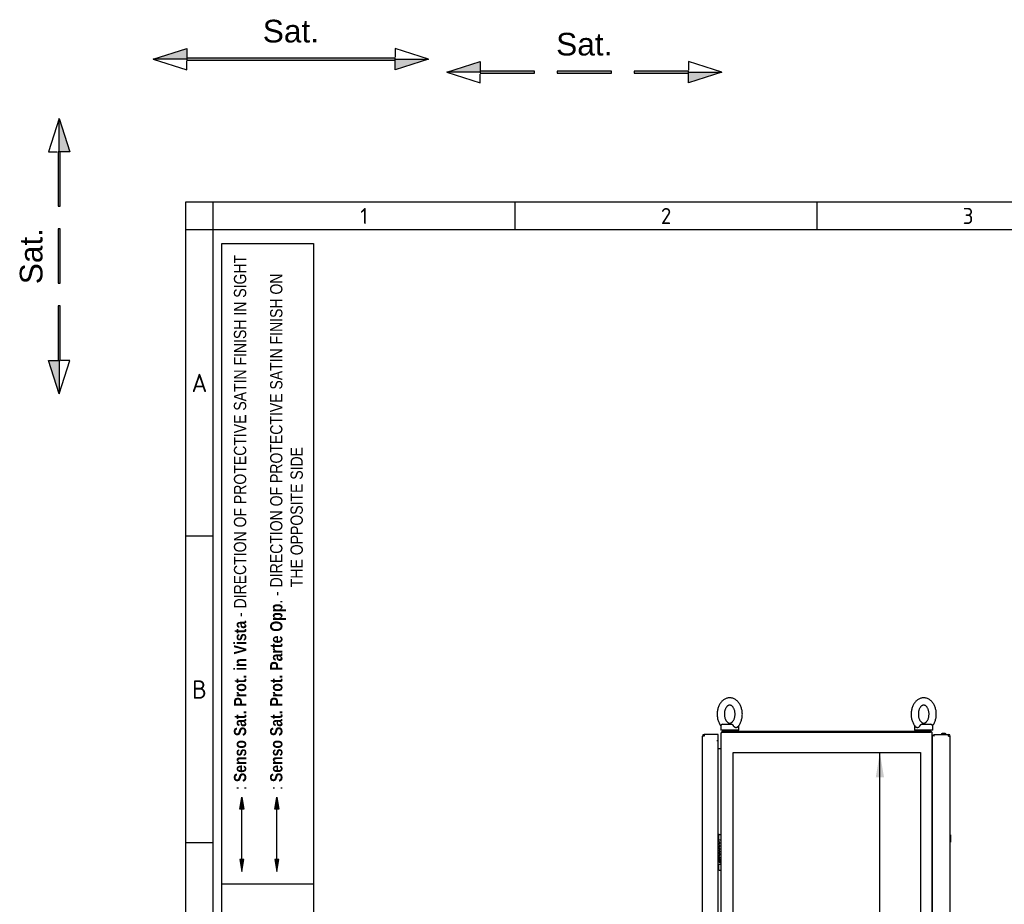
# Model space of a CAD drawing. Extents: x -12 to 412, y 11 to 308.
# Tile 3 of 7: x -12 to 97, y 210 to 308. Entities that reach past the tile are written whole.
import ezdxf
from ezdxf.lldxf.tags import DXFTag

# ---------------------------------------------------------------- set-up
doc = ezdxf.new("R2010")
doc.units = 0
doc.layers.get('0').update_dxf_attribs({"linetype": 'CONTINUOUS'})
for name, color, linetype in [('_TRANSLATION', 7, 'CONTINUOUS'), ('AE00100_03', 7, 'CONTINUOUS'), ('AE00198_03', 7, 'CONTINUOUS'), ('AE00219_03', 7, 'CONTINUOUS'), ('AE00500_10', 7, 'CONTINUOUS'), ('AE00715_01', 7, 'CONTINUOUS'), ('DEFAULT', 7, 'CONTINUOUS'), ('DV2__TRANSLATION', 7, 'CONTINUOUS'), ('F0000000_02', 7, 'CONTINUOUS'), ('F0000000_80', 7, 'CONTINUOUS'), ('F0000000_81', 7, 'CONTINUOUS'), ('F0000000_84', 7, 'CONTINUOUS'), ('F0000000_85', 7, 'CONTINUOUS'), ('F0000001_24', 7, 'CONTINUOUS')]:
    doc.layers.add(name, color=color, linetype=linetype)
doc.styles.add('SEACAD_ARIAL', font='arial.ttf')
doc.styles.add('SEACAD_ARIALI', font='ariali.ttf')
tags = doc.linetypes.add('CENTER2', pattern=[28.575, 19.05, -3.175, 3.175, -3.175]).pattern_tags.tags
tags[10:11] = [DXFTag(74, 4), DXFTag(75, 0), DXFTag(340, '0'), DXFTag(46, 0.0), DXFTag(50, 0.0), DXFTag(44, 0.0), DXFTag(45, 0.0)]
tags[8:9] = [DXFTag(74, 4), DXFTag(75, 0), DXFTag(340, '0'), DXFTag(46, 0.0), DXFTag(50, 0.0), DXFTag(44, 0.0), DXFTag(45, 0.0)]
tags[6:7] = [DXFTag(74, 4), DXFTag(75, 0), DXFTag(340, '0'), DXFTag(46, 0.0), DXFTag(50, 0.0), DXFTag(44, 0.0), DXFTag(45, 0.0)]
tags[4:5] = [DXFTag(74, 4), DXFTag(75, 0), DXFTag(340, '0'), DXFTag(46, 0.0), DXFTag(50, 0.0), DXFTag(44, 0.0), DXFTag(45, 0.0)]
tags = doc.linetypes.add('HIDDEN2', pattern=[4.7625, 3.175, -1.5875]).pattern_tags.tags
tags[6:7] = [DXFTag(74, 4), DXFTag(75, 0), DXFTag(340, '0'), DXFTag(46, 0.0), DXFTag(50, 0.0), DXFTag(44, 0.0), DXFTag(45, 0.0)]
tags[4:5] = [DXFTag(74, 4), DXFTag(75, 0), DXFTag(340, '0'), DXFTag(46, 0.0), DXFTag(50, 0.0), DXFTag(44, 0.0), DXFTag(45, 0.0)]
doc.dimstyles.new('ISO', dxfattribs={"dimtxt": 1.1, "dimasz": 1.1, "dimexe": 0.55, "dimexo": 0.55, "dimgap": 0.275, "dimtad": 1, "dimdec": 1, "dimlfac": 15, "dimtxsty": 'SEACAD_ARIAL', "dimblk1": '_SE_FILLED', "dimblk2": '_SE_FILLED', "dimsah": 1, "dimcen": 0.55, "dimazin": 3, "dimtfac": 0.7, "dimtdec": 3, "dimtmove": 0, "dimatfit": 3})

# ---------------------------------------------------------------- blocks, each defined once
blk = doc.blocks.new('SE1')
at = {"layer": 'AE00100_03', "color": 7, "linetype": 'CONTINUOUS'}
blk.add_line((90.07, 228.97), (89.71, 228.97), dxfattribs=at)
for centre, start, end in [((89.71, 228.88), 90, 180), ((90.07, 228.88), 0, 90)]:
    blk.add_arc(centre, 0.0867, start, end, dxfattribs=at)
at = {"layer": 'AE00198_03', "color": 7, "linetype": 'CONTINUOUS'}
for p, q in [((65.04, 217.73), (65.04, 217.25)), ((65.09, 217.73), (65.04, 217.73)), ((65.04, 214.51), (65.04, 214.03)), ((65.04, 214.03), (65.09, 214.03))]:
    blk.add_line(p, q, dxfattribs=at)
for centre, start, end in [((65.4, 217.33), 132.1747, 135.145), ((65.4, 214.43), 224.855, 227.8253)]:
    blk.add_arc(centre, 0.533, start, end, dxfattribs=at)
at = {"layer": 'AE00219_03', "color": 7, "linetype": 'CONTINUOUS'}
for p, q in [((90.63, 217.78), (90.62, 217.78)), ((90.63, 217.78), (90.63, 216.98)), ((90.62, 216.98), (90.63, 216.98))]:
    blk.add_line(p, q, dxfattribs=at)
at = {"layer": 'AE00500_10', "color": 7, "linetype": 'CONTINUOUS'}
for p, q in [((88.65, 217.74), (88.62, 217.74)), ((88.62, 217.02), (88.65, 217.02)), ((88.65, 214.74), (88.62, 214.74)), ((88.62, 214.02), (88.65, 214.02))]:
    blk.add_line(p, q, dxfattribs=at)
at = {"layer": 'AE00715_01', "color": 7, "linetype": 'CONTINUOUS'}
for p, q in [((65.29, 229.81), (65.29, 229.35)), ((67.29, 229.35), (65.29, 229.35)), ((65.49, 230.01), (66.51, 230.01)), ((67.29, 229.35), (67.29, 229.81)), ((86.69, 229.81), (86.69, 229.35)), ((88.69, 229.35), (86.69, 229.35)), ((87.47, 230.01), (88.49, 230.01)), ((88.69, 229.35), (88.69, 229.81))]:
    blk.add_line(p, q, dxfattribs=at)
for centre, start, end in [((65.49, 229.81), 90, 180), ((67.09, 229.81), 0, 10.7454), ((86.89, 229.81), 169.8455, 180), ((88.49, 229.81), 0, 90)]:
    blk.add_arc(centre, 0.2, start, end, dxfattribs=at)
for points, knots in [([(66.29, 232.91), (66.25, 232.91), (66.17, 232.91), (66.04, 232.89), (65.89, 232.84), (65.75, 232.78), (65.61, 232.7), (65.49, 232.59), (65.37, 232.47), (65.26, 232.34), (65.16, 232.19), (65.08, 232.02), (65.01, 231.85), (64.96, 231.66), (64.92, 231.47), (64.9, 231.28), (64.89, 231.08), (64.91, 230.89), (64.93, 230.69), (64.98, 230.5), (65.03, 230.32), (65.11, 230.14), (65.2, 229.99), (65.26, 229.89), (65.29, 229.85)], [0, 0, 0, 0, 0.0269185, 0.0677339, 0.1085543, 0.1496194, 0.1911357, 0.2332393, 0.2759778, 0.3193079, 0.3631168, 0.4072603, 0.4516019, 0.4960338, 0.5404873, 0.5849481, 0.6294253, 0.6739425, 0.7185228, 0.7631925, 0.8079742, 0.8528733, 0.8978636, 0.9387774, 0.9387774, 0.9387774, 0.9387774]), ([(67.12, 229.67), (67.12, 229.67), (67.17, 229.71), (67.25, 229.8), (67.35, 229.94), (67.44, 230.1), (67.52, 230.26), (67.58, 230.44), (67.63, 230.63), (67.66, 230.82), (67.68, 231.02), (67.68, 231.21), (67.66, 231.41), (67.63, 231.6), (67.58, 231.79), (67.52, 231.97), (67.44, 232.14), (67.34, 232.3), (67.23, 232.44), (67.11, 232.57), (66.98, 232.68), (66.84, 232.77), (66.69, 232.84), (66.54, 232.89), (66.4, 232.91), (66.32, 232.91), (66.29, 232.91)], [0, 0, 0, 0, 0.003475, 0.046429, 0.08994, 0.133882, 0.178107, 0.222489, 0.26693, 0.311385, 0.355847, 0.400333, 0.444869, 0.489476, 0.534181, 0.579002, 0.623937, 0.668935, 0.713885, 0.758627, 0.802967, 0.846714, 0.889738, 0.932012, 0.973621, 1, 1, 1, 1]), ([(87.69, 232.91), (87.65, 232.91), (87.57, 232.91), (87.44, 232.89), (87.29, 232.84), (87.15, 232.78), (87.01, 232.7), (86.89, 232.59), (86.77, 232.47), (86.66, 232.34), (86.56, 232.19), (86.48, 232.02), (86.41, 231.85), (86.36, 231.66), (86.32, 231.47), (86.3, 231.28), (86.29, 231.08), (86.31, 230.89), (86.33, 230.69), (86.38, 230.5), (86.43, 230.32), (86.51, 230.14), (86.6, 229.98), (86.7, 229.83), (86.79, 229.73), (86.84, 229.68), (86.86, 229.67)], [0, 0, 0, 0, 0.026914, 0.067723, 0.108538, 0.149596, 0.191106, 0.233203, 0.275935, 0.319259, 0.363061, 0.407198, 0.451532, 0.495957, 0.540404, 0.584858, 0.629328, 0.673839, 0.718412, 0.763075, 0.80785, 0.852742, 0.897726, 0.942702, 0.987534, 1, 1, 1, 1]), ([(88.68, 229.85), (88.7, 229.88), (88.76, 229.96), (88.84, 230.1), (88.92, 230.26), (88.98, 230.44), (89.03, 230.63), (89.06, 230.82), (89.08, 231.02), (89.08, 231.21), (89.06, 231.41), (89.03, 231.6), (88.98, 231.79), (88.92, 231.97), (88.84, 232.14), (88.74, 232.3), (88.63, 232.44), (88.51, 232.57), (88.38, 232.68), (88.24, 232.77), (88.09, 232.84), (87.94, 232.89), (87.8, 232.91), (87.72, 232.91), (87.69, 232.91)], [0.0616514, 0.0616514, 0.0616514, 0.0616514, 0.0900761, 0.1340108, 0.1782295, 0.2226054, 0.2670398, 0.3114874, 0.3559433, 0.4004227, 0.4449521, 0.489552, 0.5342504, 0.5790652, 0.6239931, 0.6689847, 0.7139272, 0.7586629, 0.8029964, 0.8467368, 0.8897545, 0.9320222, 0.9736246, 1, 1, 1, 1]), ([(66.29, 232.11), (66.3, 232.11), (66.33, 232.11), (66.38, 232.1), (66.45, 232.07), (66.52, 232.03), (66.59, 231.97), (66.65, 231.88), (66.72, 231.79), (66.77, 231.68), (66.82, 231.55), (66.85, 231.42), (66.87, 231.28), (66.88, 231.14), (66.87, 230.99), (66.86, 230.85), (66.83, 230.72), (66.79, 230.59), (66.74, 230.47), (66.68, 230.37), (66.61, 230.29), (66.55, 230.22), (66.48, 230.17), (66.41, 230.14), (66.34, 230.12), (66.28, 230.11), (66.21, 230.12), (66.14, 230.15), (66.07, 230.19), (66, 230.25), (65.93, 230.33), (65.87, 230.42), (65.81, 230.53), (65.76, 230.66), (65.73, 230.79), (65.71, 230.93), (65.7, 231.07), (65.7, 231.21), (65.71, 231.36), (65.74, 231.49), (65.78, 231.62), (65.83, 231.74), (65.89, 231.84), (65.95, 231.93), (66.02, 232), (66.09, 232.05), (66.15, 232.09), (66.22, 232.11), (66.26, 232.11), (66.29, 232.11)], [0, 0, 0, 0, 0.010117, 0.034931, 0.057085, 0.077842, 0.099917, 0.12118, 0.142097, 0.162921, 0.183747, 0.204623, 0.225561, 0.246546, 0.267546, 0.288522, 0.309429, 0.330237, 0.350935, 0.371534, 0.392097, 0.412711, 0.433588, 0.455105, 0.477911, 0.503051, 0.531451, 0.553888, 0.574802, 0.597053, 0.618393, 0.639337, 0.660165, 0.680987, 0.701855, 0.722786, 0.743765, 0.764766, 0.785748, 0.806666, 0.827489, 0.8482, 0.868811, 0.889372, 0.909971, 0.930796, 0.952198, 0.974783, 1, 1, 1, 1]), ([(87.69, 232.11), (87.7, 232.11), (87.73, 232.11), (87.78, 232.1), (87.85, 232.07), (87.92, 232.03), (87.99, 231.97), (88.05, 231.88), (88.12, 231.79), (88.17, 231.68), (88.22, 231.55), (88.25, 231.42), (88.27, 231.28), (88.28, 231.14), (88.27, 230.99), (88.26, 230.85), (88.23, 230.72), (88.19, 230.59), (88.14, 230.47), (88.08, 230.37), (88.01, 230.29), (87.95, 230.22), (87.88, 230.17), (87.81, 230.14), (87.74, 230.12), (87.68, 230.11), (87.61, 230.12), (87.54, 230.15), (87.47, 230.19), (87.4, 230.25), (87.33, 230.33), (87.27, 230.42), (87.21, 230.53), (87.16, 230.66), (87.13, 230.79), (87.11, 230.93), (87.1, 231.07), (87.1, 231.21), (87.11, 231.36), (87.14, 231.49), (87.18, 231.62), (87.23, 231.74), (87.29, 231.84), (87.35, 231.93), (87.42, 232), (87.49, 232.05), (87.55, 232.09), (87.62, 232.11), (87.66, 232.11), (87.69, 232.11)], [0, 0, 0, 0, 0.010117, 0.034931, 0.057085, 0.077842, 0.099917, 0.12118, 0.142097, 0.162921, 0.183747, 0.204623, 0.225561, 0.246546, 0.267546, 0.288522, 0.309429, 0.330237, 0.350935, 0.371534, 0.392097, 0.412711, 0.433588, 0.455105, 0.477911, 0.503051, 0.531451, 0.553888, 0.574802, 0.597053, 0.618393, 0.639337, 0.660165, 0.680987, 0.701855, 0.722786, 0.743765, 0.764766, 0.785748, 0.806666, 0.827489, 0.8482, 0.868811, 0.889372, 0.909971, 0.930796, 0.952198, 0.974783, 1, 1, 1, 1]), ([(66.51, 230.01), (66.52, 230.01), (66.52, 230.01), (66.54, 230.01), (66.55, 230), (66.57, 229.99), (66.58, 229.99), (66.59, 229.97), (66.6, 229.96), (66.62, 229.94), (66.63, 229.93), (66.65, 229.91), (66.65, 229.9), (66.68, 229.86), (66.69, 229.84), (66.71, 229.81)], [0, 0, 0, 0, 0.125, 0.125, 0.25, 0.25, 0.375, 0.375, 0.5, 0.5, 0.625, 0.625, 0.75, 0.75, 1, 1, 1, 1]), ([(67.12, 229.67), (67.11, 229.66), (67.1, 229.65), (67.09, 229.64), (67.08, 229.63), (67.05, 229.63), (67.04, 229.62), (67.02, 229.62), (67.01, 229.62), (66.98, 229.62), (66.97, 229.62), (66.94, 229.62), (66.93, 229.63), (66.9, 229.63), (66.89, 229.64), (66.86, 229.65), (66.85, 229.66), (66.81, 229.69), (66.79, 229.71), (66.75, 229.74), (66.74, 229.76), (66.72, 229.78), (66.72, 229.8), (66.71, 229.81)], [0.2574668, 0.2574668, 0.2574668, 0.2574668, 0.3125, 0.3125, 0.375, 0.375, 0.4375, 0.4375, 0.5, 0.5, 0.5625, 0.5625, 0.625, 0.625, 0.6875, 0.6875, 0.75, 0.75, 0.875, 0.875, 0.9375, 0.9375, 1, 1, 1, 1]), ([(87.27, 229.81), (87.25, 229.78), (87.23, 229.76), (87.19, 229.71), (87.16, 229.69), (87.12, 229.66), (87.11, 229.65), (87.08, 229.64), (87.07, 229.63), (87.04, 229.63), (87.03, 229.62), (87.01, 229.62), (86.99, 229.62), (86.97, 229.62), (86.96, 229.62), (86.93, 229.62), (86.92, 229.63), (86.9, 229.63), (86.89, 229.64), (86.87, 229.65), (86.86, 229.66), (86.86, 229.67)], [0, 0, 0, 0, 0.125, 0.125, 0.25, 0.25, 0.3125, 0.3125, 0.375, 0.375, 0.4375, 0.4375, 0.5, 0.5, 0.5625, 0.5625, 0.625, 0.625, 0.6875, 0.6875, 0.7442112, 0.7442112, 0.7442112, 0.7442112]), ([(87.27, 229.81), (87.28, 229.84), (87.3, 229.86), (87.32, 229.9), (87.33, 229.91), (87.35, 229.93), (87.35, 229.94), (87.37, 229.96), (87.38, 229.97), (87.4, 229.98), (87.41, 229.99), (87.42, 230), (87.43, 230.01), (87.45, 230.01), (87.46, 230.01), (87.47, 230.01)], [0, 0, 0, 0, 0.25, 0.25, 0.375, 0.375, 0.5, 0.5, 0.625, 0.625, 0.75, 0.75, 0.875, 0.875, 1, 1, 1, 1])]:
    blk.add_open_spline(points, degree=3, knots=knots, dxfattribs=at)
at = {"layer": 'DV2__TRANSLATION', "color": 7, "linetype": 'CENTER2'}
for p, q in [((66.65, 111.55), (66.65, 226.88)), ((66.65, 226.88), (87.32, 226.88)), ((87.32, 226.88), (87.32, 111.55))]:
    blk.add_line(p, q, dxfattribs=at)
at = {"layer": 'F0000000_02', "color": 7, "linetype": 'CONTINUOUS'}
for p, q in [((65.79, 229.21), (65.79, 229.33)), ((66.79, 229.33), (66.79, 229.21)), ((87.19, 229.21), (87.19, 229.33)), ((88.19, 229.33), (88.19, 229.21))]:
    blk.add_line(p, q, dxfattribs=at)
for centre, start, end in [((65.8, 229.33), 90, 180), ((66.77, 229.33), 0, 90), ((87.2, 229.33), 90, 180), ((88.17, 229.33), 0, 90)]:
    blk.add_arc(centre, 0.0167, start, end, dxfattribs=at)
at = {"layer": 'F0000000_80', "color": 7, "linetype": 'CONTINUOUS'}
for p, q in [((88.65, 228.78), (88.75, 228.78)), ((88.65, 109.65), (88.65, 228.78)), ((88.75, 228.78), (88.84, 228.69)), ((88.79, 228.88), (88.79, 228.75)), ((88.79, 228.88), (90.43, 228.88)), ((88.79, 228.75), (88.84, 228.69)), ((90.43, 228.88), (90.43, 228.88)), ((90.43, 228.69), (90.62, 228.69)), ((90.62, 109.73), (90.62, 228.69))]:
    blk.add_line(p, q, dxfattribs=at)
for centre, radius, start, end in [((90.43, 228.69), 0.187, 0, 90), ((80.16, 228.71), 10.27, 359.8886, 0.9299)]:
    blk.add_arc(centre, radius, start, end, dxfattribs=at)
at = {"layer": 'F0000000_81', "color": 7, "linetype": 'CONTINUOUS'}
for p, q in [((63.29, 109.73), (63.29, 228.69)), ((63.47, 228.69), (63.29, 228.69)), ((63.47, 228.88), (63.48, 228.88)), ((65.02, 228.88), (63.48, 228.88)), ((64.87, 228.21), (64.87, 228.21)), ((64.87, 228.21), (65.02, 228.21)), ((64.87, 228.21), (64.87, 228.21)), ((64.87, 228.21), (65.02, 228.21)), ((65.02, 228.69), (65.02, 228.88)), ((65.02, 228.21), (65.02, 228.69)), ((65.02, 110.21), (65.02, 228.21))]:
    blk.add_line(p, q, dxfattribs=at)
for centre, radius, start, end in [((63.47, 228.69), 0.187, 90.0021, 179.9979), ((75.07, 228.7), 11.6, 179.1297, 180.0518)]:
    blk.add_arc(centre, radius, start, end, dxfattribs=at)
at = {"layer": 'F0000000_84', "color": 7, "linetype": 'CONTINUOUS'}
blk.add_line((88.43, 229.21), (65.54, 229.21), dxfattribs=at)
for centre, radius, start, end in [((65.54, 229.03), 0.187, 90, 152.336), ((88.43, 229.03), 0.187, 27.664, 90), ((65.54, 229.03), 0.187, 152.336, 180), ((88.43, 229.03), 0.187, 0, 27.664), ((65.27, 227.4), 0.0867, 270, 0), ((88.71, 227.4), 0.0867, 180, 232.0201)]:
    blk.add_arc(centre, radius, start, end, dxfattribs=at)
at = {"layer": 'F0000000_85', "color": 7, "linetype": 'CONTINUOUS'}
for p, q in [((65.35, 109.4), (65.35, 229.03)), ((65.38, 229.11), (65.54, 229.11)), ((65.54, 229.11), (88.43, 229.11)), ((88.6, 229.11), (88.43, 229.11)), ((88.62, 109.4), (88.62, 229.03)), ((65.02, 227.31), (65.27, 227.31)), ((65.27, 227.31), (65.35, 227.31)), ((88.65, 227.31), (88.62, 227.31))]:
    blk.add_line(p, q, dxfattribs=at)
for centre, start, end in [((65.54, 229.03), 152.336, 180), ((88.43, 229.03), 0, 27.664)]:
    blk.add_arc(centre, 0.187, start, end, dxfattribs=at)
at = {"layer": 'F0000001_24', "color": 7, "linetype": 'CONTINUOUS'}
for p, q in [((65.09, 217.8), (65.09, 217.81)), ((65.09, 217.25), (65.09, 217.8)), ((65.09, 217.25), (65.09, 217.25)), ((65.12, 217.85), (65.32, 217.85)), ((65.02, 217.25), (65.32, 217.25)), ((65.04, 216.37), (65.02, 216.37)), ((65.02, 216.35), (65.04, 216.35)), ((65.09, 216.79), (65.09, 216.79)), ((65.09, 216.79), (65.09, 216.77)), ((65.09, 216.77), (65.09, 216.77)), ((65.04, 216.1), (65.02, 216.1)), ((65.02, 216.09), (65.04, 216.09)), ((65.04, 215.84), (65.02, 215.84)), ((65.02, 215.82), (65.04, 215.82)), ((65.18, 215.76), (65.02, 215.76)), ((65.02, 215.74), (65.06, 215.74)), ((65.04, 215.4), (65.04, 215.13)), ((65.04, 215.13), (65.04, 215.13)), ((65.04, 215.13), (65.05, 215.13)), ((65.06, 215.15), (65.06, 215.4)), ((65.12, 215.74), (65.18, 215.74)), ((65.18, 215.74), (65.18, 215.76)), ((65.22, 215.05), (65.22, 215.08)), ((65.32, 214.51), (65.02, 214.51)), ((65.09, 214.51), (65.09, 214.51)), ((65.09, 213.96), (65.09, 214.51)), ((65.22, 214.75), (65.22, 214.78)), ((65.09, 213.95), (65.09, 213.96)), ((65.12, 213.91), (65.32, 213.91))]:
    blk.add_line(p, q, dxfattribs=at)
blk.add_circle((65.18, 214.92), 0.041, dxfattribs=at)
for centre, radius, start, end in [((65.12, 217.81), 0.0333, 90, 180), ((65.32, 217.81), 0.0333, 0, 90), ((65.32, 217.21), 0.0333, 0, 90), ((64.92, 214.9), 0.152, 313.1112, 335.4085), ((65.19, 214.93), 0.152, 131.3534, 155.4085), ((65.32, 214.55), 0.0333, 270, 0), ((65.12, 213.95), 0.0333, 180, 270), ((65.32, 213.95), 0.0333, 270, 0)]:
    blk.add_arc(centre, radius, start, end, dxfattribs=at)
for points, knots in [([(65.09, 216.77), (65.16, 216.79), (65.18, 216.86), (65.18, 216.9), (65.18, 216.97), (65.13, 217.05), (65.04, 217.05), (65.03, 217.05), (65.03, 217.05), (65.02, 217.05)], [0, 0, 0, 0, 0.2499787, 0.2499787, 0.2499787, 0.4999858, 0.4999858, 0.4999858, 0.518742, 0.518742, 0.518742, 0.518742]), ([(65.02, 217.03), (65.03, 217.03), (65.03, 217.03), (65.04, 217.03), (65.13, 217.03), (65.16, 216.96), (65.16, 216.9)], [0.6361807, 0.6361807, 0.6361807, 0.6361807, 0.6652315, 0.6652315, 0.6652315, 1, 1, 1, 1]), ([(65.18, 216.57), (65.18, 216.64), (65.13, 216.71), (65.04, 216.71), (65.03, 216.71), (65.03, 216.71), (65.02, 216.71)], [0, 0, 0, 0, 0.3333333, 0.3333333, 0.3333333, 0.3583413, 0.3583413, 0.3583413, 0.3583413]), ([(65.02, 216.69), (65.03, 216.69), (65.03, 216.69), (65.04, 216.69), (65.13, 216.69), (65.16, 216.63), (65.16, 216.57), (65.16, 216.51), (65.13, 216.44), (65.04, 216.44)], [0.4783249, 0.4783249, 0.4783249, 0.4783249, 0.5, 0.5, 0.5, 0.75, 0.75, 0.75, 1, 1, 1, 1]), ([(65.02, 216.43), (65.03, 216.43), (65.03, 216.43), (65.04, 216.43), (65.14, 216.43), (65.18, 216.5), (65.18, 216.57)], [0.4183676, 0.4183676, 0.4183676, 0.4183676, 0.5, 0.5, 0.5, 1, 1, 1, 1]), ([(65.09, 216.09), (65.16, 216.12), (65.18, 216.18), (65.18, 216.23), (65.18, 216.3), (65.13, 216.37), (65.04, 216.37)], [0, 0, 0, 0, 0.500028, 0.500028, 0.500028, 1, 1, 1, 1]), ([(65.04, 216.35), (65.13, 216.35), (65.16, 216.29), (65.16, 216.23), (65.16, 216.17), (65.13, 216.1), (65.04, 216.1)], [0, 0, 0, 0, 0.333291, 0.333291, 0.333291, 1, 1, 1, 1]), ([(65.02, 215.48), (65.03, 215.48), (65.03, 215.48), (65.04, 215.48), (65.14, 215.48), (65.18, 215.55), (65.18, 215.62)], [0.4183715, 0.4183715, 0.4183715, 0.4183715, 0.5, 0.5, 0.5, 1, 1, 1, 1]), ([(65.18, 215.27), (65.18, 215.35), (65.13, 215.42), (65.04, 215.42), (65.03, 215.42), (65.03, 215.42), (65.02, 215.42)], [0, 0, 0, 0, 0.3336663, 0.3336663, 0.3336663, 0.3587055, 0.3587055, 0.3587055, 0.3587055]), ([(65.04, 216.09), (65.13, 216.09), (65.16, 216.02), (65.16, 215.96), (65.16, 215.9), (65.12, 215.84), (65.04, 215.84)], [0, 0, 0, 0, 0.670744, 0.670744, 0.670744, 1, 1, 1, 1]), ([(65.06, 215.74), (65.13, 215.73), (65.16, 215.67), (65.16, 215.62), (65.16, 215.56), (65.13, 215.49), (65.04, 215.49)], [0, 0, 0, 0, 0.5, 0.5, 0.5, 1, 1, 1, 1]), ([(65.06, 215.4), (65.13, 215.39), (65.16, 215.33), (65.16, 215.27), (65.16, 215.22), (65.13, 215.16), (65.06, 215.15)], [0, 0, 0, 0, 0.5, 0.5, 0.5, 1, 1, 1, 1]), ([(65.22, 215.08), (65.22, 215.08), (65.21, 215.08), (65.21, 215.08), (65.17, 215.08), (65.12, 215.07), (65.09, 215.04)], [0, 0, 0, 0, 0.5, 0.5, 0.5, 1, 1, 1, 1]), ([(65.06, 214.84), (65.08, 214.78), (65.15, 214.75), (65.21, 214.75), (65.21, 214.75), (65.22, 214.75), (65.22, 214.75)], [0, 0, 0, 0, 0.5, 0.5, 0.5, 1, 1, 1, 1]), ([(65.22, 214.78), (65.22, 214.78), (65.21, 214.78), (65.21, 214.78), (65.14, 214.78), (65.08, 214.82), (65.08, 214.92), (65.08, 214.96), (65.09, 214.99), (65.12, 215.01), (65.14, 215.04), (65.17, 215.05), (65.21, 215.05), (65.21, 215.05), (65.22, 215.05), (65.22, 215.05)], [0, 0, 0, 0, 0.2, 0.2, 0.2, 0.4, 0.4, 0.4, 0.6, 0.6, 0.6, 0.8, 0.8, 0.8, 1, 1, 1, 1])]:
    blk.add_open_spline(points, degree=3, knots=knots, dxfattribs=at)
for points in [[(65.04, 216.44), (65.03, 216.44), (65.03, 216.44), (65.02, 216.44)], [(65.16, 216.9), (65.16, 216.86), (65.15, 216.81), (65.09, 216.79)], [(65.04, 215.49), (65.03, 215.49), (65.03, 215.49), (65.02, 215.49)], [(65.02, 215.4), (65.03, 215.4), (65.03, 215.4), (65.04, 215.4)], [(65.04, 215.82), (65.13, 215.82), (65.18, 215.89), (65.18, 215.96)], [(65.05, 215.13), (65.14, 215.14), (65.18, 215.21), (65.18, 215.27)], [(65.18, 215.96), (65.18, 216.01), (65.16, 216.07), (65.09, 216.09)], [(65.18, 215.62), (65.18, 215.67), (65.16, 215.72), (65.12, 215.74)], [(65.06, 214.99), (65.05, 215.01), (65.04, 215.02), (65.03, 215.03)]]:
    blk.add_open_spline(points, degree=3, dxfattribs=at)
blk = doc.blocks.new('SAT')
at = {"linetype": 'CONTINUOUS'}
for points in [[(-15.18, -1.89), (-11.5, -1.89), (-11.5, -0.72)], [(11.5, -2), (11.5, -1.78), (-11.5, -1.78), (-11.5, -2)], [(15.18, -1.89), (11.5, -1.89), (11.5, -3.06)]]:
    blk.add_hatch(color=7, dxfattribs=at).paths.add_polyline_path(points)
at = {"color": 7, "linetype": 'CONTINUOUS'}
for p, q in [((15.18, -1.89), (11.5, -0.72)), ((11.5, -0.72), (11.5, -1.68)), ((-15.18, -1.89), (-11.5, -3.06)), ((-11.5, -3.06), (-11.5, -2.1))]:
    blk.add_line(p, q, dxfattribs=at)
for points in [[(-15.18, -1.89), (-11.5, -0.72), (-11.5, -1.89), (-15.18, -1.89)], [(11.5, -2), (11.5, -1.78), (-11.5, -1.78), (-11.5, -2), (11.5, -2)], [(15.18, -1.89), (11.5, -3.06), (11.5, -1.89), (15.18, -1.89)]]:
    blk.add_lwpolyline(points, dxfattribs=at)
at = {"insert": (0, -0.09), "char_height": 2.5, "width": 6.25, "attachment_point": 8}
blk.add_mtext('{\\fArial|b0||i0||c0|p34;\\C7;\\H2.5;\\W1.;Sat.}', dxfattribs=at)
blk = doc.blocks.new('SAT_OPP')
at = {"linetype": 'CONTINUOUS'}
for points in [[(-15.18, -1.89), (-11.5, -1.89), (-11.5, -0.72)], [(-5.5, -2), (-5.5, -1.78), (-11.5, -1.78), (-11.5, -2)], [(3, -2), (3, -1.78), (-3, -1.78), (-3, -2)], [(11.5, -2), (11.5, -1.78), (5.5, -1.78), (5.5, -2)], [(15.18, -1.89), (11.5, -1.89), (11.5, -3.06)]]:
    blk.add_hatch(color=7, dxfattribs=at).paths.add_polyline_path(points)
at = {"color": 7, "linetype": 'CONTINUOUS'}
for p, q in [((15.18, -1.89), (11.5, -0.72)), ((11.5, -0.72), (11.5, -1.68)), ((-15.18, -1.89), (-11.5, -3.06)), ((-11.5, -3.06), (-11.5, -2.1))]:
    blk.add_line(p, q, dxfattribs=at)
for points in [[(-15.18, -1.89), (-11.5, -0.72), (-11.5, -1.89), (-15.18, -1.89)], [(-5.5, -2), (-5.5, -1.78), (-11.5, -1.78), (-11.5, -2), (-5.5, -2)], [(3, -2), (3, -1.78), (-3, -1.78), (-3, -2), (3, -2)], [(11.5, -2), (11.5, -1.78), (5.5, -1.78), (5.5, -2), (11.5, -2)], [(15.18, -1.89), (11.5, -3.06), (11.5, -1.89), (15.18, -1.89)]]:
    blk.add_lwpolyline(points, dxfattribs=at)
at = {"insert": (0, -0.09), "char_height": 2.5, "width": 6.25, "attachment_point": 8}
blk.add_mtext('{\\fArial|b0||i0||c0|p34;\\C7;\\H2.5;\\W1.;Sat.}', dxfattribs=at)
blk = doc.blocks.new('DMBLK19')
at = {"layer": '_TRANSLATION', "linetype": 'CONTINUOUS'}
for points in [[(82.4, 224.13), (83.31, 224.13), (82.85, 226.88)], [(82.4, 114.3), (82.85, 111.55), (83.31, 114.3)]]:
    blk.add_hatch(color=7, dxfattribs=at).paths.add_polyline_path(points)
at = {"layer": '_TRANSLATION', "color": 7, "linetype": 'CONTINUOUS'}
blk.add_line((82.85, 111.55), (82.85, 226.88), dxfattribs=at)
at = {"layer": '_TRANSLATION', "color": 7, "linetype": 'CONTINUOUS', "style": 'SEACAD_ARIALI'}
blk.add_text('1730', height=2.75, rotation=90, dxfattribs=at).set_placement((82.17, 164.94))
blk = doc.blocks.new('_SE_FILLED')
at = {"color": 0}
blk.add_line((0, 0), (-1, 0), dxfattribs=at)
blk.add_solid([(0, 0), (-1, -0.1665), (-1, 0.1665), (0, 0)], dxfattribs=at)

msp = doc.modelspace()

# ---------------------------------------------------------------- hatches: boundary and pattern name
at = {"linetype": 'CONTINUOUS'}
for points in [[(12.2434, 220.6281), (12.6795, 220.6281), (12.4615, 221.9365)], [(16.1006, 220.6281), (16.5367, 220.6281), (16.3186, 221.9365)], [(12.2434, 215.0672), (12.4615, 213.7588), (12.6795, 215.0672)], [(16.1006, 215.0672), (16.3186, 213.7588), (16.5367, 215.0672)]]:
    msp.add_hatch(color=7, dxfattribs=at).paths.add_polyline_path(points)

# ---------------------------------------------------------------- linework, layer by layer
at = {"color": 7, "linetype": 'CONTINUOUS'}
for p, q in [((6.2345, 287.5885), (6.2345, 10.9591)), ((412.092, 287.5885), (6.2345, 287.5885)), ((42.5799, 287.5885), (42.5799, 284.5597)), ((75.8966, 287.5885), (75.8966, 284.5597)), ((9.2632, 250.7382), (6.2345, 250.7382)), ((12.4615, 215.0672), (12.4615, 220.6281)), ((9.2632, 216.9167), (6.2345, 216.9167)), ((20.3688, 212.3477), (10.2728, 212.3477))]:
    msp.add_line(p, q, dxfattribs=at)
at = {"color": 7, "linetype": 'HIDDEN2'}
msp.add_line((16.3186, 215.0672), (16.3186, 220.6281), dxfattribs=at)
at = {"color": 7, "linetype": 'CONTINUOUS'}
for points in [[(12.2434, 220.6281), (12.4615, 221.9365), (12.6795, 220.6281), (12.2434, 220.6281)], [(16.1006, 220.6281), (16.3186, 221.9365), (16.5367, 220.6281), (16.1006, 220.6281)], [(12.2434, 215.0672), (12.4615, 213.7588), (12.6795, 215.0672), (12.2434, 215.0672)], [(16.1006, 215.0672), (16.3186, 213.7588), (16.5367, 215.0672), (16.1006, 215.0672)]]:
    msp.add_lwpolyline(points, dxfattribs=at)
at = {"layer": 'DEFAULT', "color": 7, "linetype": 'CONTINUOUS'}
for p, q in [((9.2632, 287.5885), (9.2632, 10.9591)), ((412.092, 284.5597), (6.2345, 284.5597)), ((10.2728, 28.5002), (10.2728, 283.0453)), ((10.2728, 283.0453), (20.3688, 283.0453)), ((20.3688, 283.0453), (20.3688, 28.5002))]:
    msp.add_line(p, q, dxfattribs=at)

# ---------------------------------------------------------------- block references
at = {"layer": '_TRANSLATION', "color": 7}
for name, p in [('SAT', (17.8767, 305.2794)), ('SAT_OPP', (50.243, 303.84))]:
    msp.add_blockref(name, p, dxfattribs=at)
at = {"layer": '_TRANSLATION', "color": 7, "rotation": 90}
msp.add_blockref('SAT_OPP', (-9.5903, 281.6484), dxfattribs=at)
at = {"layer": '_TRANSLATION'}
msp.add_blockref('SE1', (0, 0), dxfattribs=at)

# ---------------------------------------------------------------- texts
for s, insert, char_height, width, attachment_point in [('{\\fSolid Edge ANSI|b0||i0||c0|p34;\\C7;\\H1.766793;\\W1.;1}', (25.9517, 286.074), 1.766793, 1.987652, 5), ('{\\fSolid Edge ANSI|b0||i0||c0|p34;\\C7;\\H1.766793;\\W1.;2}', (59.2684, 285.1957), 1.766793, 1.987652, 8), ('{\\fSolid Edge ANSI|b0||i0||c0|p34;\\C7;\\H1.766793;\\W1.;3}', (92.585, 285.1957), 1.766793, 1.987652, 8), ('{\\fSolid Edge ANSI|b0||i0||c0|p34;\\C7;\\H2.019192;\\W1.;A}', (7.7833, 266.6451), 2.019192, 2.271601, 8), ('{\\fSolid Edge ANSI|b0||i0||c0|p34;\\C7;\\H2.019192;\\W1.;B}', (7.7871, 232.8236), 2.019192, 2.524, 8)]:
    msp.add_mtext(s, dxfattribs=dict(insert=insert, char_height=char_height, width=width, attachment_point=attachment_point))
at = {"char_height": 1.35, "attachment_point": 7, "rotation": 90}
for s, insert, width in [('{\\fArial Narrow|b0||i0||c0|p34;\\C7;\\H1.35;\\W1.;: }{\\fArial Narrow|b1||i0||c0|p34;\\C7;\\H1.35;\\W1.;Senso Sat. Prot. in Vista }{\\fArial Narrow|b0||i0||c0|p34;\\C7;\\H1.35;\\W1.;- DIRECTION OF PROTECTIVE SATIN FINISH IN SIGHT}', (12.9592, 222.7545), 58.957329), ('{\\fArial Narrow|b0||i0||c0|p34;\\C7;\\H1.35;\\W1.;: }{\\fArial Narrow|b1||i0||c0|p34;\\C7;\\H1.35;\\W1.;Senso Sat. Prot. Parte Opp}{\\fArial Narrow|b0||i0||c0|p34;\\C7;\\H1.35;\\W1.;. - DIRECTION OF PROTECTIVE SATIN FINISH ON\\P}{\\fArial Narrow|b0||i0||c0|p34;\\C7;\\H1.35;\\W1.;                                                    THE OPPOSITE SIDE}', (19.2043, 222.7614), 61.020568)]:
    msp.add_mtext(s, dxfattribs=dict(at, insert=insert, width=width))

# ---------------------------------------------------------------- dimensions: what is measured, and where the dimension line sits
at = {"layer": '_TRANSLATION', "color": 7, "linetype": 'CONTINUOUS'}
dim = msp.add_linear_dim(base=(82.8542, 111.5465), p1=(87.3207, 111.5465), p2=(87.3207, 226.8798), angle=90, text='\\A1;<>', dimstyle='ISO', override={"dimtxt": 2.75, "dimasz": 2.75, "dimexe": 1.375, "dimexo": 1.375, "dimgap": 0.6875, "dimcen": 1.375}, dxfattribs=at)
dim.commit()
dim.dimension.update_dxf_attribs({"geometry": 'DMBLK19', "text_midpoint": (82.8542, 169.2131), "dimtype": 161})

doc.saveas('drawing.dxf')
